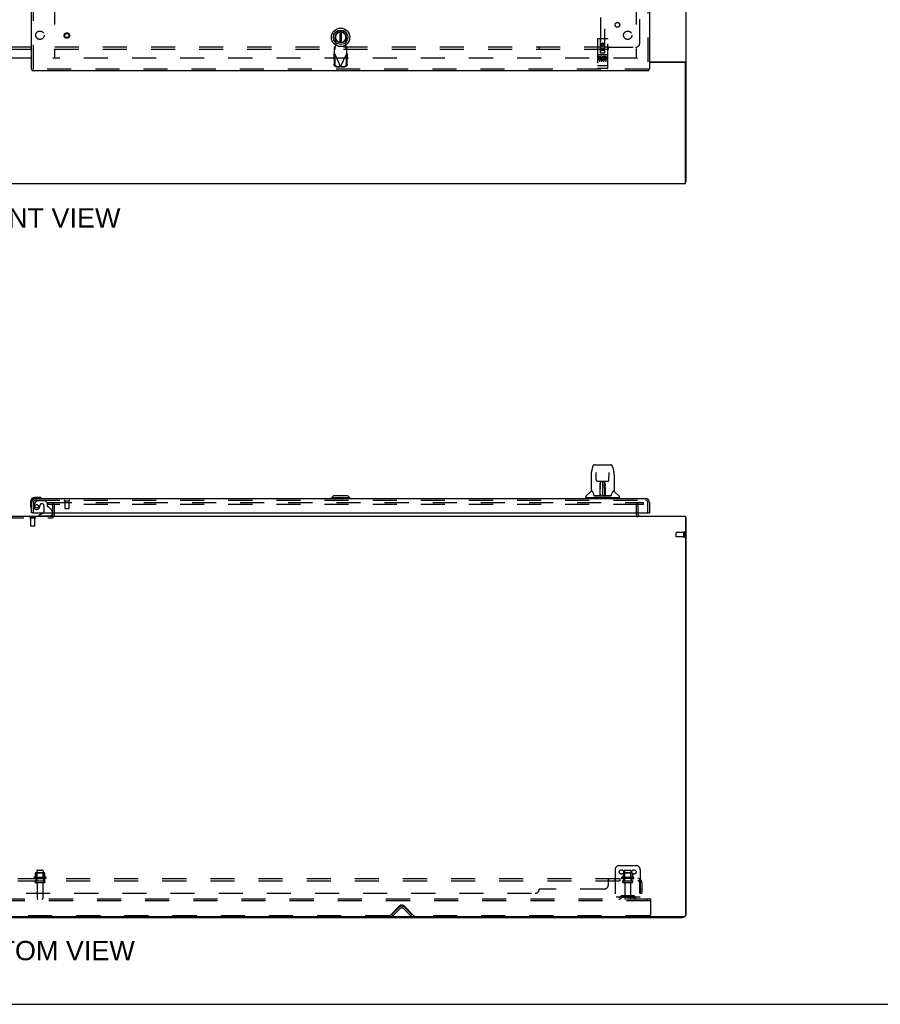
# Model space of a CAD drawing. Header units: inches. Extents: x 0 to 262, y 0 to 169.
# Tile 3 of 83: x 80 to 131, y 0 to 59. Entities that reach past the tile are written whole.
import ezdxf

# ---------------------------------------------------------------- set-up
doc = ezdxf.new("R2010")
doc.units = ezdxf.units.IN
doc.header["$LTSCALE"] = 14.384615
doc.header["$MEASUREMENT"] = 0
doc.linetypes.add('HIDDEN', pattern=[0.2, 0.1, -0.1])
doc.layers.get('0').update_dxf_attribs({"linetype": 'CONTINUOUS'})
for name, color, linetype in [('DEFAULT_2', 8, 'HIDDEN'), ('DIMENSIONS', 7, 'CONTINUOUS'), ('MAIN_RH_DOOR_ASSEMBLY', 7, 'CONTINUOUS'), ('SUBPANEL', 7, 'CONTINUOUS')]:
    doc.layers.add(name, color=color, linetype=linetype)
doc.styles.get("Standard").update_dxf_attribs({"font": 'arial.ttf'})

msp = doc.modelspace()

# ---------------------------------------------------------------- linework, layer by layer
at = {"color": 7, "linetype": 'Continuous'}
for p, q in [((119.752, 49.178), (119.752, 120.97)), ((80.627, 56.574), (79.315, 56.574)), ((117.565, 56.366), (119.683, 56.366)), ((119.638, 56.314), (117.565, 56.314)), ((119.648, 56.326), (119.752, 56.326)), ((119.7, 49.074), (119.7, 56.252)), ((42.054, 49.074), (119.7, 49.074)), ((119.752, 49.178), (119.7, 49.178)), ((42.054, 29.189), (119.7, 29.189)), ((81.898, 29.331), (81.898, 29.393)), ((119.7, 29.189), (119.7, 5.293)), ((119.752, 29.085), (119.7, 29.085)), ((119.752, 5.435), (119.752, 29.085)), ((42.117, 5.241), (119.648, 5.241)), ((42.249, 5.189), (119.506, 5.189)), ((102.752, 5.241), (102.752, 5.189)), ((0, 0), (261.538, 0))]:
    msp.add_line(p, q, dxfattribs=at)
at = {"color": 3, "linetype": 'Continuous'}
for p, q in [((79.315, 56.589), (80.627, 56.589)), ((119.648, 56.326), (119.648, 56.313))]:
    msp.add_line(p, q, dxfattribs=at)
for points in [[(119.608, 56.366), (119.608, 56.364), (119.608, 56.362), (119.609, 56.361), (119.609, 56.359), (119.61, 56.357), (119.611, 56.356), (119.612, 56.354), (119.614, 56.352), (119.615, 56.351), (119.617, 56.349), (119.619, 56.348), (119.621, 56.347), (119.623, 56.346), (119.625, 56.344), (119.628, 56.343), (119.633, 56.341)], [(119.633, 56.341), (119.635, 56.34), (119.637, 56.338), (119.639, 56.337), (119.642, 56.336), (119.643, 56.334), (119.645, 56.333), (119.646, 56.332), (119.647, 56.33), (119.648, 56.329), (119.648, 56.327), (119.648, 56.326)]]:
    msp.add_lwpolyline(points, dxfattribs=at)
at = {"color": 7, "linetype": 'Continuous'}
for points in [[(119.683, 56.366), (119.685, 56.365), (119.687, 56.363), (119.69, 56.362), (119.693, 56.36), (119.697, 56.359), (119.701, 56.357), (119.705, 56.356), (119.709, 56.354), (119.713, 56.353), (119.717, 56.352), (119.721, 56.35), (119.725, 56.349), (119.728, 56.348), (119.732, 56.346), (119.735, 56.345), (119.738, 56.344), (119.741, 56.342), (119.743, 56.34), (119.745, 56.339), (119.747, 56.337), (119.749, 56.335), (119.75, 56.333), (119.751, 56.332), (119.752, 56.33), (119.752, 56.328), (119.752, 56.326)], [(119.7, 29.104), (119.701, 29.104), (119.705, 29.103), (119.709, 29.102), (119.713, 29.101), (119.717, 29.1), (119.721, 29.1), (119.725, 29.099), (119.728, 29.098), (119.732, 29.097), (119.735, 29.097), (119.738, 29.096), (119.741, 29.095), (119.743, 29.094), (119.745, 29.093), (119.747, 29.092), (119.749, 29.091), (119.75, 29.09), (119.751, 29.089), (119.752, 29.087), (119.752, 29.086), (119.752, 29.085)]]:
    msp.add_lwpolyline(points, dxfattribs=at)
for centre, radius, start, end in [((119.638, 56.252), 0.0625, 0, 90), ((81.783, 29.304), 0.115, 270, 295.25023), ((116.999, 29.331), 0.142, 180, 270), ((119.506, 5.435), 0.246, 322.5, 360), ((119.506, 5.435), 0.246, 270, 308.26446), ((119.648, 5.293), 0.052, 270, 360)]:
    msp.add_arc(centre, radius, start, end, dxfattribs=at)
at = {"color": 3, "linetype": 'Continuous'}
msp.add_arc((81.783, 29.304), 0.115, 295.25023, 360, dxfattribs=at)
at = {"layer": 'DEFAULT_2', "color": 8, "linetype": 'HIDDEN'}
for p, q in [((82.002, 117.559), (82.002, 56.589)), ((116.752, 117.574), (116.752, 56.574)), ((116.836, 56.574), (81.898, 56.574)), ((81.586, 30.001), (81.586, 29.897)), ((81.586, 30.001), (116.836, 30.001)), ((81.604, 29.897), (81.586, 29.897)), ((116.836, 29.897), (81.604, 29.897)), ((81.898, 29.393), (81.898, 29.782)), ((82.002, 29.304), (82.002, 29.782)), ((116.752, 29.815), (116.752, 29.331)), ((116.856, 29.815), (116.856, 29.331)), ((116.864, 30.001), (117.169, 30.001)), ((117.169, 29.897), (116.864, 29.897)), ((117.169, 30.001), (117.169, 29.897)), ((78.721, 29.085), (81.783, 29.085)), ((80.518, 29.089), (80.518, 29.071)), ((80.855, 29.089), (80.518, 29.089)), ((80.855, 29.071), (80.518, 29.071)), ((80.562, 29.071), (80.562, 28.599)), ((80.81, 29.071), (80.81, 28.599)), ((80.855, 29.089), (80.855, 29.071)), ((81.898, 29.304), (81.898, 29.331)), ((80.572, 28.589), (80.562, 28.599)), ((80.81, 28.599), (80.562, 28.599)), ((80.8, 28.589), (80.572, 28.589)), ((80.8, 28.589), (80.81, 28.599)), ((119.148, 27.971), (119.148, 28.199)), ((119.605, 28.209), (119.158, 28.209)), ((119.605, 27.961), (119.158, 27.961)), ((119.605, 27.943), (119.605, 28.227)), ((119.648, 27.943), (119.648, 28.227)), ((115.752, 8.293), (116.752, 8.293)), ((80.85, 7.843), (80.85, 7.615)), ((81.383, 7.854), (80.872, 7.854)), ((80.944, 7.834), (80.924, 7.854)), ((80.94, 7.988), (80.94, 7.393)), ((81.311, 7.834), (80.944, 7.834)), ((80.944, 7.538), (80.944, 7.834)), ((80.97, 8.018), (81.285, 8.018)), ((81.311, 7.834), (81.331, 7.854)), ((81.311, 7.538), (81.311, 7.834)), ((81.315, 7.988), (81.315, 7.393)), ((81.405, 7.843), (81.405, 7.615)), ((115.502, 8.043), (115.502, 6.293)), ((115.975, 7.843), (115.975, 7.615)), ((116.508, 7.854), (115.997, 7.854)), ((116.069, 7.834), (116.049, 7.854)), ((116.065, 7.988), (116.065, 7.393)), ((116.436, 7.834), (116.069, 7.834)), ((116.069, 7.538), (116.069, 7.834)), ((116.095, 8.018), (116.41, 8.018)), ((116.436, 7.834), (116.456, 7.854)), ((116.436, 7.538), (116.436, 7.834)), ((116.44, 7.988), (116.44, 7.393)), ((116.53, 7.843), (116.53, 7.615)), ((117.002, 8.043), (117.002, 6.293)), ((81.483, 7.588), (80.772, 7.588)), ((81.461, 7.518), (80.793, 7.518)), ((80.87, 7.393), (81.385, 7.393)), ((80.87, 7.283), (81.385, 7.283)), ((80.944, 7.538), (80.924, 7.518)), ((81.311, 7.538), (80.944, 7.538)), ((80.962, 7.22), (80.962, 6.323)), ((81.292, 7.22), (81.292, 6.323)), ((81.311, 7.538), (81.331, 7.518)), ((116.608, 7.588), (115.897, 7.588)), ((116.586, 7.518), (115.918, 7.518)), ((115.995, 7.393), (116.51, 7.393)), ((115.995, 7.283), (116.51, 7.283)), ((116.069, 7.538), (116.049, 7.518)), ((116.436, 7.538), (116.069, 7.538)), ((116.087, 7.22), (116.087, 6.323)), ((116.417, 7.22), (116.417, 6.323)), ((116.436, 7.538), (116.456, 7.518)), ((116.593, 6.487), (115.912, 6.487)), ((116.077, 6.487), (116.077, 6.383)), ((116.427, 6.487), (116.427, 6.383)), ((117.627, 6.293), (44.627, 6.293)), ((117.627, 6.189), (44.627, 6.189)), ((117.002, 6.397), (115.502, 6.397)), ((115.845, 6.465), (115.777, 6.416)), ((115.906, 6.381), (115.838, 6.332)), ((116.593, 6.383), (115.912, 6.383)), ((116.599, 6.381), (116.667, 6.332)), ((116.659, 6.465), (116.727, 6.416)), ((117.417, 6.189), (117.417, 6.293)), ((117.627, 6.189), (117.627, 6.293)), ((117.627, 5.355), (117.627, 6.189)), ((102.047, 5.311), (102.62, 5.884)), ((102.148, 5.366), (102.578, 5.796)), ((102.222, 5.293), (102.148, 5.366)), ((102.222, 5.293), (102.652, 5.722)), ((102.853, 5.722), (103.283, 5.293)), ((102.885, 5.884), (103.458, 5.311)), ((102.927, 5.796), (103.356, 5.366)), ((103.283, 5.293), (103.356, 5.366)), ((102.002, 5.293), (59.752, 5.293)), ((117.565, 5.293), (103.502, 5.293))]:
    msp.add_line(p, q, dxfattribs=at)
for centre in [(115.877, 7.918), (116.627, 7.918)]:
    msp.add_circle(centre, 0.128, dxfattribs=at)
for centre, radius, start, end in [((81.783, 29.782), 0.219, 0, 90), ((81.783, 29.782), 0.115, 0, 90), ((116.939, 29.815), 0.186, 90, 180), ((116.939, 29.815), 0.0823, 90, 180), ((81.783, 29.304), 0.219, 270, 360), ((116.999, 29.331), 0.246, 180, 229.03448), ((119.158, 28.199), 0.01, 90, 180), ((119.158, 27.971), 0.01, 180, 270), ((119.627, 28.227), 0.0215, 360, 180), ((119.627, 27.943), 0.0215, 180, 0), ((115.752, 8.043), 0.25, 90, 180), ((116.752, 8.043), 0.25, 0, 90), ((80.86, 7.843), 0.01, 95.19383, 180), ((80.872, 7.712), 0.141, 90, 95.20805), ((80.97, 7.988), 0.03, 89.99999, 180), ((81.285, 7.988), 0.03, 0, 90.00001), ((81.383, 7.712), 0.141, 84.79195, 90), ((81.395, 7.843), 0.01, 0, 84.80617), ((115.985, 7.843), 0.01, 95.19383, 180), ((115.997, 7.712), 0.141, 90, 95.20805), ((116.095, 7.988), 0.03, 89.99999, 180), ((116.41, 7.988), 0.03, 0, 90.00001), ((116.508, 7.712), 0.141, 84.79195, 90), ((116.52, 7.843), 0.01, 0, 84.80617), ((80.793, 7.556), 0.0384, 124.44966, 270), ((81.127, 6.987), 0.698, 113.96793, 120.66313), ((80.87, 7.338), 0.055, 90, 270), ((80.84, 7.634), 0.01, 293.96793, 360), ((80.9, 7.22), 0.0625, 0, 90), ((81.355, 7.22), 0.0625, 90, 180), ((81.385, 7.338), 0.055, 270, 90), ((81.415, 7.634), 0.01, 180, 246.03207), ((81.127, 6.987), 0.698, 59.33687, 66.03207), ((81.461, 7.556), 0.0384, 270, 55.55034), ((115.918, 7.556), 0.0384, 124.44966, 270), ((116.252, 6.987), 0.698, 113.96793, 120.66313), ((115.995, 7.338), 0.055, 90, 270), ((115.965, 7.634), 0.01, 293.96793, 360), ((116.025, 7.22), 0.0625, 0, 90), ((116.48, 7.22), 0.0625, 90, 180), ((116.51, 7.338), 0.055, 270, 90), ((116.54, 7.634), 0.01, 180, 246.03207), ((116.252, 6.987), 0.698, 59.33687, 66.03207), ((116.586, 7.556), 0.0384, 270, 55.55034), ((115.912, 6.373), 0.114, 90, 125.75389), ((116.593, 6.373), 0.114, 54.24611, 90), ((80.992, 6.323), 0.03, 180, 270), ((81.262, 6.323), 0.03, 270, 360), ((102.752, 5.751), 0.188, 45, 135), ((115.717, 6.501), 0.104, 270, 305.75389), ((115.717, 6.501), 0.208, 270, 305.75389), ((115.912, 6.373), 0.01, 90, 125.75389), ((116.117, 6.323), 0.03, 180, 270), ((116.387, 6.323), 0.03, 270, 360), ((116.593, 6.373), 0.01, 54.24611, 90), ((116.788, 6.501), 0.208, 234.24611, 270), ((116.788, 6.501), 0.104, 234.24611, 270), ((102.002, 5.355), 0.0625, 270, 315), ((102.752, 5.621), 0.246, 45, 135), ((102.752, 5.621), 0.142, 45, 135), ((103.502, 5.355), 0.0625, 225, 270), ((117.565, 5.355), 0.0625, 270, 360)]:
    msp.add_arc(centre, radius, start, end, dxfattribs=at)
at = {"layer": 'MAIN_RH_DOOR_ASSEMBLY', "color": 8, "linetype": 'HIDDEN'}
for p, q in [((117.461, 118.22), (117.461, 55.928)), ((114.627, 84.903), (114.627, 56.901)), ((114.877, 56.901), (114.877, 84.903)), ((80.731, 55.928), (80.731, 60.479)), ((98.82, 57.47), (98.766, 57.764)), ((99.425, 57.764), (99.371, 57.47)), ((114.44, 57.711), (114.44, 55.986)), ((115.035, 57.741), (114.47, 57.741)), ((114.626, 56.901), (114.622, 57.711)), ((114.879, 56.901), (114.882, 57.711)), ((115.065, 55.986), (115.065, 57.711)), ((98.768, 57.269), (98.722, 57.228)), ((98.722, 56.854), (98.722, 57.228)), ((98.722, 57.073), (98.768, 57.114)), ((98.768, 57.114), (98.768, 57.269)), ((98.782, 57.273), (98.82, 57.47)), ((99.371, 57.47), (99.409, 57.273)), ((99.47, 57.228), (99.424, 57.269)), ((99.424, 57.269), (99.424, 57.114)), ((99.424, 57.114), (99.47, 57.073)), ((99.47, 56.854), (99.47, 57.228)), ((114.625, 57.151), (114.88, 57.151)), ((114.752, 57.474), (114.69, 57.438)), ((114.69, 57.438), (114.7, 57.432)), ((114.69, 57.438), (114.69, 57.366)), ((114.69, 57.366), (114.7, 57.371)), ((114.69, 57.366), (114.752, 57.33)), ((114.752, 57.462), (114.7, 57.432)), ((114.7, 57.432), (114.7, 57.371)), ((114.7, 57.371), (114.752, 57.341)), ((114.815, 57.438), (114.752, 57.474)), ((114.752, 57.474), (114.752, 57.462)), ((114.805, 57.432), (114.752, 57.462)), ((114.752, 57.341), (114.805, 57.371)), ((114.752, 57.33), (114.815, 57.366)), ((114.752, 57.33), (114.752, 57.341)), ((114.815, 57.438), (114.805, 57.432)), ((114.805, 57.371), (114.805, 57.432)), ((114.815, 57.366), (114.805, 57.371)), ((114.815, 57.366), (114.815, 57.438)), ((98.693, 56.806), (98.735, 56.826)), ((98.693, 56.806), (98.703, 56.216)), ((98.722, 56.854), (99.096, 56.067)), ((98.735, 56.826), (98.745, 56.235)), ((99.096, 56.067), (99.47, 56.854)), ((99.446, 56.235), (99.456, 56.826)), ((99.456, 56.826), (99.498, 56.806)), ((99.488, 56.216), (99.498, 56.806)), ((115.035, 56.784), (114.47, 56.784)), ((114.608, 56.662), (114.516, 56.662)), ((114.516, 56.662), (114.516, 56.62)), ((114.608, 56.62), (114.516, 56.62)), ((114.541, 56.768), (114.713, 56.768)), ((114.565, 56.654), (114.565, 56.348)), ((114.612, 56.576), (114.566, 56.576)), ((114.608, 56.535), (114.579, 56.535)), ((114.626, 56.901), (114.627, 56.901)), ((114.627, 56.901), (114.877, 56.901)), ((114.837, 57.026), (114.667, 57.026)), ((114.69, 56.654), (114.69, 56.348)), ((114.791, 56.768), (114.963, 56.768)), ((114.815, 56.654), (114.815, 56.348)), ((114.828, 56.627), (114.815, 56.608)), ((114.825, 56.652), (114.828, 56.65)), ((114.984, 56.662), (114.828, 56.662)), ((114.828, 56.662), (114.828, 56.65)), ((114.828, 56.627), (114.828, 56.449)), ((114.984, 56.62), (114.871, 56.62)), ((114.871, 56.62), (114.871, 56.576)), ((114.963, 56.576), (114.871, 56.576)), ((114.963, 56.534), (114.871, 56.534)), ((114.871, 56.534), (114.871, 56.492)), ((114.877, 56.901), (114.879, 56.901)), ((114.94, 56.654), (114.94, 56.348)), ((114.963, 56.576), (114.963, 56.534)), ((114.984, 56.662), (114.984, 56.62)), ((98.858, 56.057), (99.051, 56.053)), ((98.9, 56.076), (99.093, 56.073)), ((99.093, 56.073), (99.051, 56.053)), ((99.073, 56.06), (99.051, 56.053)), ((99.096, 56.067), (99.073, 56.06)), ((99.118, 56.06), (99.096, 56.067)), ((99.099, 56.073), (99.292, 56.076)), ((99.14, 56.053), (99.099, 56.073)), ((99.14, 56.053), (99.118, 56.06)), ((99.14, 56.053), (99.333, 56.057)), ((114.457, 56.115), (114.456, 56.115)), ((114.458, 56.115), (114.457, 56.115)), ((114.459, 56.115), (114.458, 56.115)), ((114.46, 56.115), (114.459, 56.115)), ((114.461, 56.115), (114.46, 56.115)), ((114.46, 56.115), (114.46, 56.115)), ((114.462, 56.115), (114.461, 56.115)), ((114.463, 56.115), (114.462, 56.115)), ((114.465, 56.115), (114.464, 56.115)), ((114.466, 56.114), (114.465, 56.115)), ((114.467, 56.114), (114.466, 56.114)), ((114.468, 56.114), (114.467, 56.114)), ((114.467, 56.114), (114.467, 56.114)), ((114.469, 56.114), (114.468, 56.114)), ((114.47, 56.114), (114.469, 56.114)), ((115.035, 56.114), (114.47, 56.114)), ((115.035, 55.956), (114.47, 55.956)), ((114.672, 56.492), (114.579, 56.492)), ((114.672, 56.449), (114.579, 56.449)), ((114.672, 56.492), (114.672, 56.449)), ((114.804, 56.497), (114.821, 56.458)), ((114.984, 56.449), (114.828, 56.449)), ((114.984, 56.492), (114.871, 56.492)), ((114.984, 56.492), (114.984, 56.449)), ((115.035, 56.114), (115.036, 56.114)), ((115.036, 56.114), (115.037, 56.114)), ((115.037, 56.114), (115.038, 56.114)), ((115.038, 56.114), (115.039, 56.114)), ((115.039, 56.114), (115.04, 56.115)), ((115.039, 56.114), (115.039, 56.114)), ((115.04, 56.115), (115.041, 56.115)), ((115.041, 56.115), (115.042, 56.115)), ((115.042, 56.115), (115.043, 56.115)), ((115.043, 56.115), (115.044, 56.115)), ((115.044, 56.115), (115.045, 56.115)), ((115.044, 56.115), (115.044, 56.115)), ((115.045, 56.115), (115.046, 56.115)), ((115.046, 56.115), (115.047, 56.115)), ((115.047, 56.115), (115.048, 56.115)), ((115.047, 56.115), (115.047, 56.115)), ((115.048, 56.115), (115.049, 56.115)), ((117.523, 55.928), (80.669, 55.928)), ((80.907, 30.088), (80.806, 29.944)), ((80.874, 30.143), (117.318, 30.143)), ((80.972, 30.122), (81.423, 30.122)), ((81.549, 29.996), (81.423, 30.122)), ((82.589, 30.1), (82.873, 30.1)), ((82.607, 30.1), (82.607, 29.653)), ((82.855, 30.1), (82.855, 29.653)), ((80.731, 29.393), (80.731, 30)), ((81.128, 29.843), (81.128, 29.832)), ((81.259, 29.93), (81.226, 29.93)), ((81.357, 29.832), (81.357, 29.452)), ((81.549, 29.996), (81.549, 29.817)), ((81.608, 29.758), (81.827, 29.539)), ((81.856, 29.468), (81.856, 29.393)), ((82.617, 29.643), (82.845, 29.643)), ((117.461, 29.393), (117.461, 30)), ((81.699, 29.189), (81.069, 29.189))]:
    msp.add_line(p, q, dxfattribs=at)
at = {"layer": 'MAIN_RH_DOOR_ASSEMBLY', "color": 3, "linetype": 'Continuous'}
for p, q in [((117.565, 118.22), (117.565, 55.928)), ((80.627, 55.928), (80.627, 60.324)), ((117.523, 55.824), (80.669, 55.824)), ((80.874, 30.247), (117.318, 30.247)), ((80.627, 29.393), (80.627, 30)), ((117.565, 30), (117.565, 29.393)), ((80.689, 29.393), (117.503, 29.393))]:
    msp.add_line(p, q, dxfattribs=at)
at = {"layer": 'MAIN_RH_DOOR_ASSEMBLY', "color": 7, "linetype": 'Continuous'}
for p, q in [((99.056, 58.137), (99.056, 57.512)), ((99.135, 58.137), (99.135, 57.512)), ((80.627, 55.928), (80.669, 55.928)), ((80.669, 55.824), (80.669, 55.928)), ((117.565, 55.928), (117.523, 55.928)), ((117.523, 55.824), (117.523, 55.928)), ((114.144, 32.108), (114.079, 31.802)), ((114.268, 32.262), (115.237, 32.262)), ((114.364, 31.798), (114.365, 31.794)), ((114.365, 31.794), (114.365, 31.789)), ((115.361, 32.108), (115.426, 31.802)), ((114.063, 31.659), (114.063, 30.695)), ((114.063, 31.659), (114.063, 31.659)), ((114.365, 31.789), (114.365, 31.784)), ((114.365, 31.784), (114.365, 31.773)), ((114.372, 31.356), (114.365, 31.773)), ((114.453, 31.278), (114.513, 31.278)), ((114.554, 31.279), (114.951, 31.279)), ((114.613, 31.279), (114.61, 30.924)), ((114.615, 30.419), (114.63, 31.279)), ((114.638, 31.279), (114.638, 31.274)), ((114.638, 31.274), (114.638, 31.225)), ((114.752, 31.279), (114.752, 30.408)), ((114.867, 31.225), (114.866, 31.279)), ((114.89, 30.419), (114.875, 31.279)), ((114.895, 30.924), (114.892, 31.279)), ((114.992, 31.278), (115.052, 31.278)), ((115.132, 31.356), (115.14, 31.779)), ((115.14, 31.788), (115.14, 31.792)), ((115.14, 31.779), (115.14, 31.788)), ((115.441, 31.659), (115.441, 30.695)), ((114.055, 30.671), (113.76, 30.376)), ((114.132, 30.687), (114.071, 30.687)), ((114.076, 30.68), (114.138, 30.68)), ((114.134, 30.685), (114.135, 30.684)), ((114.598, 30.432), (114.601, 30.753)), ((114.601, 30.753), (114.601, 30.804)), ((114.608, 30.727), (114.601, 30.727)), ((114.602, 31.109), (114.602, 31.139)), ((114.602, 31.075), (114.602, 31.109)), ((114.602, 31.038), (114.602, 31.075)), ((114.602, 31), (114.602, 31.038)), ((114.605, 30.432), (114.608, 30.727)), ((114.609, 30.924), (114.61, 31)), ((114.61, 31.144), (114.61, 31.113)), ((114.61, 31.113), (114.61, 31.078)), ((114.61, 31.078), (114.61, 31.04)), ((114.61, 31.04), (114.61, 31)), ((114.61, 30.924), (114.61, 30.904)), ((114.61, 30.904), (114.61, 30.896)), ((114.61, 30.896), (114.611, 30.896)), ((114.626, 31.042), (114.611, 31.042)), ((114.611, 31.035), (114.625, 31.036)), ((114.611, 30.896), (114.611, 30.819)), ((114.611, 30.819), (114.611, 30.819)), ((114.611, 30.812), (114.611, 30.819)), ((114.613, 30.812), (114.611, 30.812)), ((114.611, 30.8), (114.611, 30.812)), ((114.611, 30.81), (114.619, 30.81)), ((114.611, 30.564), (114.611, 30.8)), ((114.894, 31.042), (114.879, 31.042)), ((114.879, 31.036), (114.894, 31.035)), ((114.886, 30.81), (114.894, 30.81)), ((114.894, 30.812), (114.892, 30.812)), ((114.895, 31.059), (114.894, 31.096)), ((114.894, 30.896), (114.894, 30.819)), ((114.894, 30.819), (114.894, 30.817)), ((114.894, 30.817), (114.894, 30.806)), ((114.894, 30.806), (114.894, 30.803)), ((114.894, 30.803), (114.894, 30.802)), ((114.894, 30.564), (114.894, 30.8)), ((114.895, 31.02), (114.895, 31.059)), ((114.896, 30.924), (114.895, 31.02)), ((114.895, 30.904), (114.895, 30.924)), ((114.895, 30.896), (114.895, 30.904)), ((114.896, 30.905), (114.896, 30.915)), ((114.896, 30.877), (114.896, 30.905)), ((114.902, 31.139), (114.902, 31.109)), ((114.902, 31.109), (114.902, 31.075)), ((114.902, 31.075), (114.903, 31.038)), ((114.903, 31.038), (114.903, 31)), ((114.904, 30.753), (114.906, 30.432)), ((115.365, 30.676), (115.369, 30.684)), ((115.367, 30.68), (115.429, 30.68)), ((115.369, 30.684), (115.369, 30.684)), ((115.373, 30.687), (115.373, 30.688)), ((115.433, 30.687), (115.373, 30.687)), ((115.45, 30.671), (115.745, 30.376)), ((80.567, 30.044), (80.567, 29.787)), ((80.627, 30.044), (80.627, 30)), ((81.087, 30.307), (80.83, 30.307)), ((80.874, 30.247), (80.83, 30.247)), ((81.125, 30.304), (81.087, 30.307)), ((81.222, 30.26), (81.216, 30.262)), ((98.663, 30.404), (98.544, 30.286)), ((99.648, 30.286), (98.544, 30.286)), ((98.544, 30.286), (98.544, 30.247)), ((99.53, 30.404), (98.663, 30.404)), ((99.529, 30.404), (99.647, 30.286)), ((99.53, 30.404), (99.648, 30.286)), ((99.647, 30.286), (99.647, 30.247)), ((99.648, 30.286), (99.648, 30.247)), ((113.748, 30.294), (113.748, 30.348)), ((115.748, 30.286), (113.756, 30.286)), ((113.807, 30.286), (113.807, 30.247)), ((114.6, 30.412), (114.267, 30.412)), ((114.288, 30.404), (115.217, 30.404)), ((114.601, 30.412), (114.6, 30.412)), ((114.602, 30.408), (114.601, 30.409)), ((114.604, 30.414), (114.604, 30.412)), ((114.608, 30.444), (114.609, 30.473)), ((114.608, 30.434), (114.608, 30.444)), ((114.608, 30.444), (114.609, 30.42)), ((114.608, 30.427), (114.608, 30.434)), ((114.608, 30.425), (114.608, 30.427)), ((114.608, 30.423), (114.608, 30.425)), ((114.608, 30.422), (114.608, 30.423)), ((114.608, 30.422), (114.608, 30.422)), ((114.609, 30.473), (114.611, 30.564)), ((114.614, 30.409), (114.618, 30.405)), ((114.625, 30.487), (114.616, 30.487)), ((114.618, 30.412), (114.617, 30.412)), ((114.625, 30.487), (114.623, 30.41)), ((114.623, 30.41), (114.752, 30.408)), ((114.881, 30.41), (114.752, 30.408)), ((114.889, 30.487), (114.88, 30.487)), ((114.881, 30.41), (114.88, 30.487)), ((114.888, 30.412), (114.886, 30.412)), ((114.894, 30.564), (114.896, 30.473)), ((114.896, 30.473), (114.896, 30.445)), ((114.896, 30.445), (114.897, 30.433)), ((114.896, 30.42), (114.896, 30.444)), ((114.896, 30.42), (114.896, 30.418)), ((114.897, 30.433), (114.897, 30.43)), ((114.897, 30.43), (114.897, 30.427)), ((114.897, 30.427), (114.897, 30.425)), ((114.897, 30.425), (114.897, 30.424)), ((114.897, 30.424), (114.897, 30.423)), ((114.897, 30.423), (114.897, 30.422)), ((114.897, 30.422), (114.897, 30.421)), ((114.9, 30.414), (114.901, 30.413)), ((114.9, 30.412), (114.9, 30.414)), ((114.902, 30.406), (114.903, 30.408)), ((115.238, 30.412), (114.905, 30.412)), ((115.697, 30.286), (115.697, 30.247)), ((115.756, 30.294), (115.756, 30.348)), ((80.567, 29.787), (80.57, 29.749)), ((80.612, 29.658), (80.614, 29.652)), ((80.689, 29.393), (80.627, 29.393)), ((81.307, 29.366), (81.069, 29.228)), ((81.069, 29.189), (81.069, 29.228)), ((81.856, 29.393), (81.856, 29.346)), ((117.503, 29.393), (117.565, 29.393))]:
    msp.add_line(p, q, dxfattribs=at)
at = {"layer": 'MAIN_RH_DOOR_ASSEMBLY', "color": 8, "linetype": 'HIDDEN'}
for points in [[(98.768, 57.114), (98.769, 57.118), (98.77, 57.123), (98.771, 57.13), (98.772, 57.138), (98.773, 57.147), (98.774, 57.158), (98.775, 57.17), (98.776, 57.182), (98.777, 57.196), (98.778, 57.211), (98.779, 57.226), (98.78, 57.241), (98.782, 57.273)], [(98.782, 57.273), (98.78, 57.272), (98.777, 57.272), (98.775, 57.271), (98.772, 57.27), (98.77, 57.27), (98.768, 57.269)], [(99.424, 57.269), (99.421, 57.27), (99.419, 57.27), (99.416, 57.271), (99.414, 57.272), (99.411, 57.272), (99.409, 57.273)], [(99.409, 57.273), (99.41, 57.257), (99.412, 57.226)], [(99.412, 57.226), (99.413, 57.211), (99.414, 57.196), (99.415, 57.182), (99.416, 57.17), (99.417, 57.158), (99.418, 57.147), (99.419, 57.138), (99.42, 57.13), (99.421, 57.123), (99.422, 57.118), (99.424, 57.114)], [(98.693, 56.806), (98.698, 56.814), (98.703, 56.822), (98.707, 56.83)], [(98.707, 56.83), (98.717, 56.846), (98.722, 56.854)], [(99.47, 56.854), (99.479, 56.838), (99.484, 56.83), (99.489, 56.822), (99.493, 56.814), (99.498, 56.806)], [(114.535, 56.767), (114.535, 56.767), (114.535, 56.767), (114.535, 56.767), (114.535, 56.767), (114.535, 56.767), (114.535, 56.767), (114.536, 56.767), (114.536, 56.768), (114.536, 56.768), (114.536, 56.768), (114.536, 56.768), (114.536, 56.768), (114.536, 56.768), (114.536, 56.768), (114.536, 56.768), (114.536, 56.768), (114.537, 56.768), (114.537, 56.768), (114.537, 56.768), (114.537, 56.768), (114.537, 56.768), (114.537, 56.768), (114.537, 56.768), (114.538, 56.768), (114.538, 56.768), (114.538, 56.768), (114.538, 56.768), (114.538, 56.768), (114.538, 56.768), (114.538, 56.768), (114.539, 56.768), (114.539, 56.768), (114.539, 56.768), (114.539, 56.768), (114.539, 56.768), (114.539, 56.768), (114.54, 56.768), (114.54, 56.768), (114.54, 56.768), (114.54, 56.768), (114.54, 56.768), (114.541, 56.768), (114.541, 56.768), (114.541, 56.768), (114.541, 56.768)], [(114.713, 56.768), (114.713, 56.768), (114.714, 56.768), (114.714, 56.768), (114.714, 56.768), (114.714, 56.768), (114.715, 56.768), (114.715, 56.768), (114.715, 56.768), (114.715, 56.768), (114.715, 56.768), (114.715, 56.768), (114.716, 56.768), (114.716, 56.768), (114.716, 56.768), (114.716, 56.768), (114.716, 56.768), (114.716, 56.768), (114.717, 56.768), (114.717, 56.768), (114.717, 56.768), (114.717, 56.768), (114.717, 56.768), (114.717, 56.768), (114.717, 56.768), (114.718, 56.768), (114.718, 56.768), (114.718, 56.768), (114.718, 56.768), (114.718, 56.768), (114.718, 56.768), (114.718, 56.768), (114.718, 56.768), (114.719, 56.768), (114.719, 56.768), (114.719, 56.768), (114.719, 56.768), (114.719, 56.768), (114.719, 56.768), (114.719, 56.767), (114.719, 56.767), (114.719, 56.767), (114.72, 56.767), (114.72, 56.767), (114.72, 56.767), (114.72, 56.767), (114.72, 56.767)], [(114.785, 56.767), (114.785, 56.767), (114.785, 56.767), (114.785, 56.767), (114.785, 56.767), (114.785, 56.767), (114.785, 56.767), (114.786, 56.767), (114.786, 56.768), (114.786, 56.768), (114.786, 56.768), (114.786, 56.768), (114.786, 56.768), (114.786, 56.768), (114.786, 56.768), (114.786, 56.768), (114.786, 56.768), (114.787, 56.768), (114.787, 56.768), (114.787, 56.768), (114.787, 56.768), (114.787, 56.768), (114.787, 56.768), (114.787, 56.768), (114.788, 56.768), (114.788, 56.768), (114.788, 56.768), (114.788, 56.768), (114.788, 56.768), (114.788, 56.768), (114.788, 56.768), (114.789, 56.768), (114.789, 56.768), (114.789, 56.768), (114.789, 56.768), (114.789, 56.768), (114.789, 56.768), (114.79, 56.768), (114.79, 56.768), (114.79, 56.768), (114.79, 56.768), (114.79, 56.768), (114.791, 56.768), (114.791, 56.768), (114.791, 56.768), (114.791, 56.768)], [(114.963, 56.768), (114.963, 56.768), (114.964, 56.768), (114.964, 56.768), (114.964, 56.768), (114.964, 56.768), (114.965, 56.768), (114.965, 56.768), (114.965, 56.768), (114.965, 56.768), (114.965, 56.768), (114.965, 56.768), (114.966, 56.768), (114.966, 56.768), (114.966, 56.768), (114.966, 56.768), (114.966, 56.768), (114.966, 56.768), (114.967, 56.768), (114.967, 56.768), (114.967, 56.768), (114.967, 56.768), (114.967, 56.768), (114.967, 56.768), (114.967, 56.768), (114.968, 56.768), (114.968, 56.768), (114.968, 56.768), (114.968, 56.768), (114.968, 56.768), (114.968, 56.768), (114.968, 56.768), (114.968, 56.768), (114.969, 56.768), (114.969, 56.768), (114.969, 56.768), (114.969, 56.768), (114.969, 56.768), (114.969, 56.768), (114.969, 56.767), (114.969, 56.767), (114.969, 56.767), (114.97, 56.767), (114.97, 56.767), (114.97, 56.767), (114.97, 56.767), (114.97, 56.767)], [(98.858, 56.057), (98.843, 56.058), (98.828, 56.06), (98.814, 56.064), (98.8, 56.07), (98.786, 56.076), (98.773, 56.084), (98.761, 56.094), (98.75, 56.104), (98.74, 56.116), (98.731, 56.128), (98.723, 56.141), (98.716, 56.155), (98.711, 56.17), (98.707, 56.185), (98.704, 56.2), (98.703, 56.216)], [(98.745, 56.235), (98.746, 56.22), (98.749, 56.205), (98.752, 56.19), (98.758, 56.175), (98.764, 56.161), (98.772, 56.148), (98.781, 56.136), (98.791, 56.124), (98.803, 56.114), (98.815, 56.104), (98.828, 56.096), (98.841, 56.089), (98.855, 56.084), (98.87, 56.08), (98.885, 56.077), (98.9, 56.076)], [(99.292, 56.076), (99.307, 56.077), (99.321, 56.08), (99.336, 56.084), (99.35, 56.089), (99.363, 56.096), (99.376, 56.104), (99.388, 56.114), (99.4, 56.124), (99.41, 56.136), (99.419, 56.148), (99.427, 56.161), (99.433, 56.175), (99.439, 56.19), (99.443, 56.205), (99.445, 56.22), (99.446, 56.235)], [(99.488, 56.216), (99.487, 56.2), (99.484, 56.185), (99.48, 56.17), (99.475, 56.155), (99.468, 56.141), (99.461, 56.128), (99.451, 56.116), (99.441, 56.104), (99.43, 56.094), (99.418, 56.084), (99.405, 56.076), (99.391, 56.07), (99.377, 56.064), (99.363, 56.06), (99.348, 56.058), (99.333, 56.057)], [(114.456, 56.115), (114.456, 56.115), (114.455, 56.115), (114.455, 56.115), (114.455, 56.115), (114.454, 56.115), (114.454, 56.116), (114.454, 56.116), (114.453, 56.116), (114.453, 56.116), (114.453, 56.116), (114.452, 56.116), (114.452, 56.116), (114.451, 56.116), (114.451, 56.116), (114.451, 56.116), (114.451, 56.116), (114.45, 56.116), (114.45, 56.116), (114.45, 56.116), (114.449, 56.116), (114.449, 56.117), (114.449, 56.117), (114.448, 56.117), (114.448, 56.117), (114.448, 56.117), (114.447, 56.117), (114.447, 56.117), (114.447, 56.117), (114.447, 56.117), (114.446, 56.117), (114.446, 56.117), (114.446, 56.117), (114.446, 56.117), (114.445, 56.118), (114.445, 56.118), (114.445, 56.118), (114.445, 56.118), (114.444, 56.118), (114.444, 56.118), (114.444, 56.118), (114.444, 56.118), (114.444, 56.118), (114.443, 56.118), (114.443, 56.118), (114.443, 56.119), (114.443, 56.119), (114.443, 56.119), (114.442, 56.119), (114.442, 56.119), (114.442, 56.119), (114.442, 56.119), (114.442, 56.119), (114.442, 56.119), (114.442, 56.119), (114.441, 56.119), (114.441, 56.12), (114.441, 56.12), (114.441, 56.12), (114.441, 56.12), (114.441, 56.12), (114.441, 56.12), (114.441, 56.12), (114.441, 56.12), (114.44, 56.12), (114.44, 56.12), (114.44, 56.121), (114.44, 56.121), (114.44, 56.121), (114.44, 56.121), (114.44, 56.121), (114.44, 56.121), (114.44, 56.121), (114.44, 56.121), (114.44, 56.121), (114.44, 56.122), (114.44, 56.122), (114.44, 56.122), (114.44, 56.122)], [(114.464, 56.115), (114.463, 56.115), (114.463, 56.115)], [(115.049, 56.115), (115.049, 56.115), (115.05, 56.115), (115.05, 56.115), (115.05, 56.115), (115.051, 56.116), (115.051, 56.116), (115.052, 56.116), (115.052, 56.116), (115.052, 56.116), (115.053, 56.116), (115.053, 56.116), (115.053, 56.116), (115.054, 56.116), (115.054, 56.116), (115.054, 56.116), (115.055, 56.116), (115.055, 56.116), (115.055, 56.116), (115.055, 56.116), (115.056, 56.117), (115.056, 56.117), (115.056, 56.117), (115.057, 56.117), (115.057, 56.117), (115.057, 56.117), (115.058, 56.117), (115.058, 56.117), (115.058, 56.117), (115.058, 56.117), (115.059, 56.117), (115.059, 56.117), (115.059, 56.117), (115.059, 56.118), (115.06, 56.118), (115.06, 56.118), (115.06, 56.118), (115.06, 56.118), (115.06, 56.118), (115.061, 56.118), (115.061, 56.118), (115.061, 56.118), (115.061, 56.118), (115.062, 56.118), (115.062, 56.119), (115.062, 56.119), (115.062, 56.119), (115.062, 56.119), (115.062, 56.119), (115.063, 56.119), (115.063, 56.119), (115.063, 56.119), (115.063, 56.119), (115.063, 56.119), (115.063, 56.119), (115.063, 56.12), (115.064, 56.12), (115.064, 56.12), (115.064, 56.12), (115.064, 56.12), (115.064, 56.12), (115.064, 56.12), (115.064, 56.12), (115.064, 56.12), (115.064, 56.12), (115.064, 56.121), (115.065, 56.121), (115.065, 56.121), (115.065, 56.121), (115.065, 56.121), (115.065, 56.121), (115.065, 56.121), (115.065, 56.121), (115.065, 56.121), (115.065, 56.122), (115.065, 56.122), (115.065, 56.122), (115.065, 56.122)]]:
    msp.add_lwpolyline(points, dxfattribs=at)
at = {"layer": 'MAIN_RH_DOOR_ASSEMBLY', "color": 7, "linetype": 'Continuous'}
for points in [[(114.079, 31.802), (114.073, 31.772), (114.067, 31.732), (114.064, 31.692), (114.063, 31.659)], [(114.268, 32.262), (114.264, 32.262), (114.251, 32.261), (114.238, 32.257), (114.226, 32.252), (114.214, 32.245), (114.204, 32.238), (114.195, 32.229), (114.187, 32.219), (114.18, 32.208), (114.173, 32.197), (114.167, 32.185), (114.162, 32.171), (114.156, 32.156), (114.151, 32.139), (114.147, 32.121), (114.144, 32.108)], [(114.364, 31.801), (114.364, 31.802), (114.364, 31.802), (114.364, 31.801), (114.364, 31.8), (114.364, 31.799), (114.364, 31.798)], [(115.14, 31.792), (115.14, 31.796), (115.14, 31.798), (115.14, 31.799), (115.14, 31.8), (115.14, 31.801), (115.14, 31.801)], [(115.361, 32.108), (115.358, 32.121), (115.353, 32.14), (115.348, 32.156), (115.343, 32.171), (115.337, 32.185), (115.331, 32.197), (115.325, 32.209), (115.318, 32.219), (115.309, 32.229), (115.3, 32.238), (115.29, 32.246), (115.278, 32.252), (115.266, 32.258), (115.253, 32.261), (115.24, 32.262), (115.237, 32.262)], [(115.441, 31.659), (115.441, 31.693), (115.437, 31.733), (115.432, 31.772), (115.426, 31.802)], [(114.372, 31.356), (114.373, 31.349), (114.375, 31.338), (114.378, 31.328), (114.383, 31.318), (114.389, 31.308), (114.397, 31.3), (114.406, 31.293), (114.415, 31.287), (114.425, 31.282), (114.436, 31.28), (114.447, 31.278), (114.452, 31.278)], [(114.513, 31.278), (114.522, 31.278), (114.533, 31.279), (114.545, 31.279), (114.554, 31.279)], [(114.951, 31.279), (114.96, 31.279), (114.971, 31.279), (114.983, 31.278), (114.991, 31.278)], [(115.053, 31.278), (115.059, 31.278), (115.07, 31.28), (115.081, 31.283), (115.091, 31.288), (115.1, 31.294), (115.109, 31.301), (115.116, 31.309), (115.122, 31.319), (115.127, 31.329), (115.13, 31.34), (115.132, 31.351), (115.132, 31.356)], [(114.132, 30.688), (114.131, 30.688), (114.131, 30.688), (114.132, 30.688)], [(114.132, 30.688), (114.132, 30.687), (114.133, 30.686), (114.134, 30.685), (114.134, 30.685)], [(114.134, 30.685), (114.134, 30.686), (114.133, 30.686), (114.133, 30.687), (114.133, 30.687), (114.133, 30.687)], [(114.141, 30.68), (114.139, 30.681), (114.137, 30.682), (114.136, 30.683), (114.135, 30.684), (114.134, 30.685)], [(114.135, 30.684), (114.139, 30.677), (114.153, 30.648), (114.168, 30.613), (114.183, 30.57), (114.199, 30.522), (114.214, 30.476)], [(114.601, 30.804), (114.601, 30.828), (114.602, 30.851), (114.602, 30.872), (114.602, 30.892), (114.602, 30.909)], [(114.61, 31.144), (114.61, 31.143), (114.609, 31.142), (114.608, 31.141), (114.606, 31.14), (114.605, 31.139), (114.602, 31.139)], [(114.61, 30.904), (114.61, 30.904), (114.611, 30.9), (114.611, 30.896)], [(114.894, 31.096), (114.894, 31.129), (114.894, 31.144)], [(114.894, 30.896), (114.894, 30.9), (114.895, 30.904), (114.895, 30.904)], [(114.894, 30.802), (114.894, 30.801), (114.894, 30.801), (114.894, 30.801)], [(114.896, 30.781), (114.896, 30.807), (114.896, 30.831), (114.896, 30.855), (114.896, 30.877)], [(114.899, 30.432), (114.896, 30.754), (114.896, 30.781)], [(114.903, 30.909), (114.903, 30.892), (114.903, 30.872), (114.903, 30.851), (114.903, 30.828), (114.903, 30.804), (114.904, 30.753)], [(115.291, 30.476), (115.305, 30.521), (115.321, 30.569), (115.336, 30.611), (115.351, 30.647), (115.365, 30.676)], [(115.37, 30.685), (115.37, 30.684), (115.369, 30.683), (115.367, 30.682), (115.366, 30.681), (115.364, 30.68)], [(115.369, 30.684), (115.37, 30.684), (115.37, 30.685)], [(115.37, 30.685), (115.371, 30.685), (115.372, 30.686), (115.372, 30.687), (115.373, 30.687)], [(115.371, 30.687), (115.372, 30.687), (115.372, 30.687), (115.371, 30.686), (115.371, 30.686), (115.37, 30.685)], [(114.214, 30.476), (114.217, 30.467), (114.221, 30.454), (114.226, 30.444), (114.231, 30.435), (114.237, 30.428)], [(114.237, 30.428), (114.242, 30.422), (114.249, 30.417), (114.256, 30.414), (114.264, 30.412), (114.266, 30.412)], [(114.601, 30.409), (114.6, 30.409), (114.6, 30.409), (114.599, 30.409), (114.599, 30.408), (114.598, 30.407), (114.597, 30.407)], [(114.598, 30.412), (114.6, 30.412), (114.601, 30.413), (114.603, 30.414), (114.604, 30.416), (114.605, 30.418), (114.605, 30.42)], [(114.607, 30.42), (114.607, 30.418), (114.606, 30.416), (114.605, 30.414), (114.604, 30.413), (114.602, 30.412), (114.601, 30.412)], [(114.601, 30.412), (114.602, 30.412), (114.603, 30.413), (114.604, 30.414)], [(114.604, 30.414), (114.605, 30.414), (114.606, 30.415), (114.607, 30.416), (114.607, 30.417), (114.607, 30.418), (114.607, 30.418), (114.607, 30.419), (114.607, 30.419), (114.607, 30.419), (114.608, 30.419), (114.608, 30.42), (114.608, 30.42), (114.608, 30.42), (114.608, 30.42), (114.608, 30.421), (114.608, 30.421), (114.608, 30.422)], [(114.605, 30.413), (114.606, 30.414), (114.608, 30.416)], [(114.607, 30.416), (114.608, 30.415), (114.608, 30.414), (114.61, 30.412), (114.611, 30.411), (114.613, 30.41), (114.614, 30.409)], [(114.608, 30.416), (114.608, 30.418), (114.609, 30.42)], [(114.614, 30.412), (114.613, 30.413), (114.612, 30.413), (114.611, 30.414), (114.61, 30.415), (114.609, 30.415), (114.609, 30.416), (114.608, 30.417), (114.608, 30.417)], [(114.617, 30.412), (114.617, 30.412), (114.616, 30.412), (114.615, 30.412), (114.614, 30.412)], [(114.618, 30.405), (114.619, 30.404), (114.619, 30.404)], [(114.885, 30.404), (114.886, 30.404), (114.887, 30.405), (114.891, 30.409)], [(114.89, 30.412), (114.889, 30.412), (114.888, 30.412)], [(114.897, 30.418), (114.896, 30.417), (114.895, 30.416), (114.895, 30.415), (114.894, 30.414), (114.893, 30.413), (114.891, 30.413), (114.89, 30.412)], [(114.891, 30.409), (114.892, 30.41), (114.893, 30.411), (114.894, 30.412), (114.895, 30.413), (114.896, 30.414), (114.897, 30.415), (114.897, 30.416), (114.897, 30.416)], [(114.896, 30.418), (114.897, 30.416), (114.898, 30.414), (114.9, 30.413), (114.9, 30.413)], [(114.897, 30.421), (114.897, 30.421), (114.897, 30.421), (114.897, 30.42), (114.897, 30.42), (114.897, 30.42), (114.897, 30.419), (114.897, 30.419), (114.897, 30.419), (114.897, 30.419), (114.897, 30.418), (114.898, 30.418), (114.898, 30.417), (114.898, 30.416), (114.899, 30.415), (114.9, 30.414)], [(114.899, 30.42), (114.899, 30.418), (114.9, 30.416), (114.901, 30.414), (114.903, 30.413), (114.905, 30.412), (114.907, 30.412)], [(114.901, 30.413), (114.902, 30.413), (114.903, 30.412)], [(114.902, 30.406), (114.902, 30.406), (114.902, 30.406), (114.902, 30.405), (114.903, 30.405), (114.903, 30.405), (114.904, 30.405), (114.904, 30.405), (114.905, 30.406), (114.905, 30.406), (114.906, 30.406), (114.907, 30.406), (114.907, 30.407)], [(114.903, 30.412), (114.905, 30.412), (114.905, 30.412)], [(115.238, 30.412), (115.24, 30.412), (115.248, 30.413), (115.255, 30.417), (115.262, 30.422), (115.268, 30.427)], [(115.268, 30.427), (115.273, 30.435), (115.278, 30.443), (115.283, 30.454), (115.288, 30.466), (115.291, 30.476)]]:
    msp.add_lwpolyline(points, dxfattribs=at)
for radius in [0.551, 0.433, 0.329, 0.317]:
    msp.add_circle((99.096, 57.824), radius, dxfattribs=at)
at = {"layer": 'MAIN_RH_DOOR_ASSEMBLY', "color": 8, "linetype": 'HIDDEN'}
for centre, radius in [((82.731, 57.928), 0.164), ((82.731, 57.928), 0.124), ((114.752, 57.401), 0.085), ((114.752, 57.401), 0.0845), ((80.931, 29.78), 0.101)]:
    msp.add_circle(centre, radius, dxfattribs=at)
for centre, radius, start, end in [((99.096, 57.824), 0.335, 349.67298, 190.32702), ((114.47, 57.711), 0.03, 90, 180), ((114.592, 57.711), 0.03, 0, 90), ((114.912, 57.711), 0.03, 90, 180), ((115.035, 57.711), 0.03, 0, 90), ((114.47, 56.814), 0.03, 180, 270), ((114.579, 56.514), 0.0644, 102.29948, 270.07752), ((114.579, 56.514), 0.0219, 89.90115, 270), ((114.608, 56.599), 0.0635, 270, 90), ((114.608, 56.598), 0.0219, 280.307, 90), ((114.667, 56.986), 0.04, 90, 180), ((114.667, 56.941), 0.04, 180, 270), ((114.778, 56.556), 0.107, 64.26362, 293.40274), ((114.778, 56.556), 0.0639, 54.88948, 293.40261), ((114.837, 56.986), 0.04, 0, 90), ((114.837, 56.941), 0.04, 270, 360), ((115.035, 56.814), 0.03, 270, 360), ((114.47, 55.986), 0.03, 180, 270), ((115.035, 55.986), 0.03, 270, 360), ((80.874, 30), 0.142, 90, 180), ((80.972, 30.043), 0.079, 90, 144.9), ((82.589, 30.121), 0.0215, 90, 270), ((82.873, 30.121), 0.0215, 270, 90), ((117.318, 30), 0.142, 0, 90), ((80.931, 29.78), 0.187, 163.15611, 342.15176), ((81.122, 29.722), 0.386, 144.9, 163.15611), ((80.735, 29.843), 0.393, 342.07023, 358.33968), ((81.226, 29.832), 0.098, 90, 180), ((81.259, 29.832), 0.098, 0, 90), ((81.257, 29.452), 0.1, 323.45319, 360), ((81.588, 29.817), 0.039, 180, 248.39038), ((81.537, 29.687), 0.1, 45, 68.39038), ((81.756, 29.468), 0.1, 0, 45), ((82.617, 29.653), 0.01, 180, 270), ((82.845, 29.653), 0.01, 270, 360), ((81.699, 29.346), 0.157, 280.11041, 291.38216)]:
    msp.add_arc(centre, radius, start, end, dxfattribs=at)
at = {"layer": 'MAIN_RH_DOOR_ASSEMBLY', "color": 7, "linetype": 'Continuous'}
for centre, radius, start, end in [((99.096, 57.824), 0.315, 280.07866, 259.92134), ((114.076, 30.65), 0.0295, 90, 135), ((114.071, 30.695), 0.00787, 180, 270), ((114.613, 30.803), 0.00886, 359, 89), ((114.892, 30.803), 0.00886, 91, 181), ((115.429, 30.65), 0.0295, 45, 90), ((115.433, 30.695), 0.00787, 270, 360), ((80.83, 30.044), 0.263, 90, 180), ((80.83, 30.044), 0.203, 90, 180), ((81.087, 30.057), 0.25, 59.11011, 90), ((81.207, 30.262), 0.015, 270, 353.62041), ((81.207, 30.258), 0.015, 6.37959, 59.11011), ((113.788, 30.348), 0.0394, 135, 180), ((113.756, 30.294), 0.00787, 180, 270), ((114.612, 30.412), 0.00787, 182, 258.86947), ((114.624, 30.419), 0.00886, 179.00263, 269), ((114.881, 30.419), 0.00886, 271, 1), ((114.892, 30.412), 0.00787, 281.13294, 358), ((115.717, 30.348), 0.0394, 0, 45), ((115.748, 30.294), 0.00787, 270, 360), ((80.817, 29.787), 0.25, 180, 210.88989), ((80.616, 29.667), 0.015, 210.88989, 263.62041), ((80.612, 29.667), 0.015, 276.37959, 360), ((81.257, 29.452), 0.1, 300.09201, 323.45319), ((81.699, 29.346), 0.157, 270, 280.11041), ((81.699, 29.346), 0.157, 291.38216, 360)]:
    msp.add_arc(centre, radius, start, end, dxfattribs=at)
at = {"layer": 'MAIN_RH_DOOR_ASSEMBLY', "color": 3, "linetype": 'Continuous'}
for centre, start, end in [((80.874, 30), 90, 180), ((117.318, 30), 0, 90)]:
    msp.add_arc(centre, 0.246, start, end, dxfattribs=at)
at = {"layer": 'SUBPANEL', "color": 8, "linetype": 'HIDDEN'}
for p, q in [((116.971, 57.48), (116.971, 59.07)), ((115.096, 57.23), (47.159, 57.23)), ((110.971, 57.23), (110.971, 57.105)), ((115.096, 57.192), (115.096, 57.271)), ((115.096, 57.105), (115.096, 57.192)), ((115.113, 57.211), (115.12, 57.219)), ((115.131, 57.23), (116.721, 57.23)), ((115.096, 57.105), (47.159, 57.105)), ((45.284, 7.518), (116.971, 7.518)), ((45.284, 7.393), (116.971, 7.393)), ((80.877, 7.518), (80.877, 7.393)), ((81.377, 7.518), (81.377, 7.393)), ((115.096, 7.143), (115.096, 7.464)), ((115.098, 7.466), (115.1, 7.469)), ((115.103, 7.475), (115.105, 7.479)), ((115.105, 7.479), (115.107, 7.483)), ((115.107, 7.483), (115.11, 7.491)), ((115.131, 7.393), (115.131, 7.518)), ((115.493, 7.518), (115.493, 7.393)), ((115.774, 7.518), (115.774, 7.393)), ((116.002, 7.518), (116.002, 7.393)), ((116.502, 7.518), (116.502, 7.393)), ((117.01, 7.464), (116.93, 7.367)), ((116.971, 7.393), (116.971, 7.518)), ((116.971, 7.452), (116.971, 7.452)), ((116.971, 6.643), (116.971, 7.281)), ((117.096, 7.281), (117.096, 6.643)), ((51.534, 6.643), (110.721, 6.643)), ((114.846, 6.893), (110.971, 6.893)), ((116.971, 6.893), (117.096, 6.893)), ((116.971, 6.643), (117.096, 6.643))]:
    msp.add_line(p, q, dxfattribs=at)
for points in [[(115.096, 57.271), (115.098, 57.27), (115.1, 57.27), (115.101, 57.269), (115.103, 57.268), (115.104, 57.267), (115.106, 57.265), (115.108, 57.264), (115.109, 57.263), (115.11, 57.261), (115.112, 57.259), (115.113, 57.258), (115.115, 57.256), (115.116, 57.254), (115.117, 57.252), (115.119, 57.249)], [(115.096, 57.192), (115.098, 57.194), (115.1, 57.196), (115.101, 57.199), (115.103, 57.201), (115.105, 57.203), (115.107, 57.205), (115.108, 57.206), (115.11, 57.208), (115.111, 57.21), (115.113, 57.211)], [(115.119, 57.249), (115.121, 57.245), (115.123, 57.243), (115.124, 57.24), (115.126, 57.238), (115.127, 57.236), (115.129, 57.234), (115.13, 57.232), (115.131, 57.23)], [(115.12, 57.219), (115.122, 57.221), (115.124, 57.223), (115.126, 57.225), (115.128, 57.227), (115.13, 57.228), (115.131, 57.23)], [(115.096, 7.464), (115.098, 7.466), (115.1, 7.469), (115.101, 7.472), (115.103, 7.475)], [(115.096, 7.367), (115.098, 7.367), (115.1, 7.366), (115.101, 7.367), (115.103, 7.367), (115.104, 7.367), (115.106, 7.368), (115.108, 7.369), (115.109, 7.37), (115.11, 7.371), (115.112, 7.373), (115.113, 7.375), (115.115, 7.376), (115.116, 7.378), (115.119, 7.382)], [(115.096, 7.367), (115.098, 7.367), (115.1, 7.366), (115.101, 7.367), (115.103, 7.367), (115.104, 7.367), (115.106, 7.368), (115.108, 7.369), (115.109, 7.37), (115.11, 7.371), (115.112, 7.373), (115.113, 7.375)], [(115.11, 7.491), (115.111, 7.495), (115.113, 7.498)], [(115.113, 7.498), (115.115, 7.502), (115.116, 7.505), (115.118, 7.508), (115.12, 7.511), (115.122, 7.513), (115.124, 7.515), (115.126, 7.516), (115.128, 7.517), (115.13, 7.517), (115.131, 7.518)], [(115.118, 7.508), (115.12, 7.511), (115.122, 7.513), (115.124, 7.515), (115.126, 7.516), (115.128, 7.517), (115.13, 7.517), (115.131, 7.518)], [(115.119, 7.382), (115.12, 7.384), (115.121, 7.386), (115.123, 7.388), (115.124, 7.389), (115.126, 7.39), (115.127, 7.391)], [(115.121, 7.386), (115.123, 7.388), (115.124, 7.389), (115.126, 7.39), (115.127, 7.391), (115.129, 7.392), (115.13, 7.392), (115.131, 7.393)], [(115.129, 7.392), (115.13, 7.392), (115.131, 7.393)], [(116.93, 7.367), (116.931, 7.367), (116.932, 7.366), (116.933, 7.367), (116.933, 7.367), (116.935, 7.367), (116.936, 7.368), (116.937, 7.369), (116.939, 7.37), (116.94, 7.371), (116.942, 7.373), (116.944, 7.375), (116.948, 7.378)], [(116.971, 7.452), (116.971, 7.452), (116.971, 7.452), (116.971, 7.451), (116.971, 7.451), (116.971, 7.45), (116.971, 7.45), (116.971, 7.449), (116.971, 7.449), (116.971, 7.448), (116.97, 7.447), (116.97, 7.447), (116.97, 7.446), (116.97, 7.445), (116.97, 7.444), (116.97, 7.444), (116.97, 7.443), (116.969, 7.442), (116.969, 7.441), (116.969, 7.441), (116.969, 7.44), (116.969, 7.439), (116.968, 7.438), (116.968, 7.437), (116.968, 7.436), (116.968, 7.436), (116.968, 7.435), (116.967, 7.434), (116.967, 7.433), (116.967, 7.432), (116.967, 7.431), (116.966, 7.43), (116.966, 7.429), (116.966, 7.428), (116.965, 7.428), (116.965, 7.427), (116.965, 7.426), (116.965, 7.425), (116.964, 7.424), (116.964, 7.423), (116.963, 7.422), (116.963, 7.421), (116.963, 7.42), (116.962, 7.419), (116.962, 7.418), (116.962, 7.417), (116.961, 7.415), (116.961, 7.414), (116.96, 7.413), (116.96, 7.412), (116.96, 7.411), (116.959, 7.41), (116.959, 7.409), (116.958, 7.408), (116.958, 7.407), (116.957, 7.406), (116.957, 7.405), (116.957, 7.404), (116.956, 7.404), (116.956, 7.403), (116.955, 7.402), (116.955, 7.401), (116.955, 7.4), (116.954, 7.399), (116.954, 7.399), (116.953, 7.398), (116.953, 7.397), (116.953, 7.396), (116.952, 7.396), (116.952, 7.395), (116.951, 7.394), (116.951, 7.393), (116.951, 7.393), (116.95, 7.392), (116.95, 7.391), (116.95, 7.391), (116.949, 7.39), (116.949, 7.39), (116.949, 7.389), (116.948, 7.389), (116.948, 7.389)], [(116.948, 7.378), (116.95, 7.38), (116.952, 7.382), (116.954, 7.384), (116.956, 7.386), (116.959, 7.388), (116.961, 7.389), (116.963, 7.39), (116.966, 7.391), (116.968, 7.392), (116.969, 7.392), (116.971, 7.393)], [(116.948, 7.389), (116.948, 7.389), (116.948, 7.389), (116.948, 7.389), (116.948, 7.389), (116.948, 7.389), (116.949, 7.389), (116.949, 7.389), (116.949, 7.39), (116.949, 7.39), (116.95, 7.391), (116.95, 7.391), (116.951, 7.392), (116.951, 7.392)], [(116.995, 7.487), (116.991, 7.495), (116.99, 7.498), (116.988, 7.502), (116.986, 7.505), (116.985, 7.508), (116.983, 7.511), (116.981, 7.513), (116.979, 7.515), (116.977, 7.516), (116.975, 7.517), (116.973, 7.517), (116.971, 7.518)], [(116.971, 7.449), (116.971, 7.45), (116.971, 7.45), (116.971, 7.451), (116.971, 7.451), (116.971, 7.452), (116.971, 7.452), (116.971, 7.452), (116.971, 7.452)], [(117.01, 7.464), (117.007, 7.466), (117.005, 7.469), (117.003, 7.472), (117.001, 7.475), (116.999, 7.479), (116.997, 7.483), (116.995, 7.487)]]:
    msp.add_lwpolyline(points, dxfattribs=at)
for centre, radius in [((115.634, 58.568), 0.141), ((81.127, 57.949), 0.25), ((116.252, 57.949), 0.25)]:
    msp.add_circle(centre, radius, dxfattribs=at)
for centre, radius, start, end in [((116.721, 57.48), 0.25, 270, 360), ((114.846, 7.143), 0.25, 270, 360), ((116.859, 7.281), 0.237, 0, 90), ((116.859, 7.281), 0.112, 0, 90), ((110.721, 6.893), 0.25, 270, 360)]:
    msp.add_arc(centre, radius, start, end, dxfattribs=at)

# ---------------------------------------------------------------- texts
at = {"layer": 'DIMENSIONS', "color": 2, "linetype": 'Continuous', "attachment_point": 2, "line_spacing_factor": 0.9}
for s, insert, char_height, width in [('FRONT VIEW', (80.878, 47.603), 1.1538, 10.09723), ('BOTTOM VIEW', (81.066, 3.789), 1.15385, 11.43552)]:
    msp.add_mtext(s, dxfattribs=dict(at, insert=insert, char_height=char_height, width=width))

doc.saveas('drawing.dxf')
